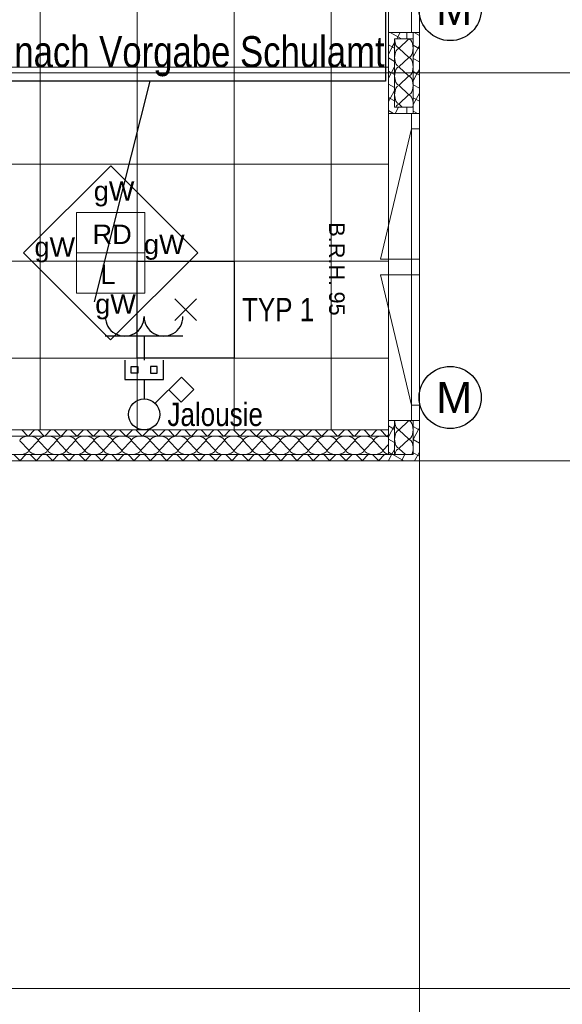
# Model space of a CAD drawing. Extents: x 1101 to 1942, y 41 to 882.
# Tile 9 of 104: x 1543 to 1613, y 119 to 246. Entities that reach past the tile are written whole.
import ezdxf
from ezdxf.lldxf.tags import DXFTag

# ---------------------------------------------------------------- set-up
doc = ezdxf.new("R2010")
doc.units = 0
doc.layers.get('0').update_dxf_attribs({"lineweight": 13})
for name, color, linetype, lineweight in [('Axen', 7, 'Continuous', 25), ('Beschriftung', 7, 'Continuous', 25), ('Deckenspiegel', 7, 'Continuous', 25), ('Fenster', 7, 'Continuous', 25), ('Fullfläche', 7, 'Continuous', 25), ('Maßlinien', 7, 'Continuous', 25), ('Wände', 7, 'Continuous', 25)]:
    doc.layers.add(name, color=color, linetype=linetype, lineweight=lineweight)
for name, color, linetype, lineweight, true_color in [('BI_E_EDV', 3, 'Continuous', 25, 0x00ff00), ('BI_E_Licht', 7, 'Continuous', 25, 0xff6600), ('BI_E_Starkstrom', 1, 'Continuous', 25, 0xff0000), ('BI_E_Steckdosen', 1, 'Continuous', 25, 0xff0000), ('BI_E_Stromkreis', 1, 'Continuous', 25, 0xff0000), ('BI_E_Taster', 1, 'Continuous', 25, 0xff0000)]:
    doc.layers.add(name, color=color, linetype=linetype, lineweight=lineweight, true_color=true_color)
doc.styles.get("Standard").update_dxf_attribs({"font": 'arial.ttf'})
tags = doc.linetypes.add('ALL_S25', pattern=[0.001, 0, -0.001]).pattern_tags.tags
tags[6:7] = [DXFTag(74, 4), DXFTag(75, 0), DXFTag(340, '0'), DXFTag(46, 1.0), DXFTag(50, 0.0), DXFTag(44, 0.0), DXFTag(45, 0.0)]
tags[4:5] = [DXFTag(74, 4), DXFTag(75, 0), DXFTag(340, '0'), DXFTag(46, 1.0), DXFTag(50, 0.0), DXFTag(44, 0.0), DXFTag(45, 0.0)]
tags = doc.linetypes.add('VERDECKT2_S2-A03CP7TW1H', pattern=[0.0027, 0.002, -0.0007]).pattern_tags.tags
tags[6:7] = [DXFTag(74, 4), DXFTag(75, 0), DXFTag(340, '0'), DXFTag(46, 1.0), DXFTag(50, 0.0), DXFTag(44, 0.0), DXFTag(45, 0.0)]
tags[4:5] = [DXFTag(74, 4), DXFTag(75, 0), DXFTag(340, '0'), DXFTag(46, 1.0), DXFTag(50, 0.0), DXFTag(44, 0.0), DXFTag(45, 0.0)]

# ---------------------------------------------------------------- blocks, each defined once
blk = doc.blocks.new('Referenz-A03CP7TX1H', base_point=(1202.26, 90.13))
at = {"layer": 'Axen', "color": 0, "linetype": 'ALL_S25', "lineweight": -2, "ltscale": 0.13}
for p, q in [((1594.7, 90.13), (1594.7, 825.65)), ((1661.8, 239.45), (1222.29, 239.45)), ((1661.79, 189.45), (1222.28, 189.45)), ((1661.77, 121.45), (1222.26, 121.45))]:
    blk.add_line(p, q, dxfattribs=at)
at = {"layer": 'Beschriftung', "color": 0, "lineweight": -2}
for p, q in [((1543.71, 216.27), (1554.93, 227.49)), ((1554.93, 227.49), (1566.14, 216.27)), ((1550.52, 216.27), (1550.52, 221.47)), ((1550.52, 221.47), (1559.32, 221.47)), ((1559.32, 221.47), (1559.32, 216.27)), ((1554.92, 205.06), (1543.71, 216.27)), ((1559.32, 216.27), (1550.52, 216.27)), ((1550.52, 211.07), (1550.52, 216.27)), ((1566.14, 216.27), (1554.92, 205.06)), ((1559.32, 216.27), (1559.32, 211.07)), ((1559.32, 211.07), (1550.52, 211.07))]:
    blk.add_line(p, q, dxfattribs=at)
at = {"layer": 'Deckenspiegel', "color": 0, "lineweight": -2}
for p, q in [((1545.85, 386.95), (1545.85, 193.45)), ((1558.35, 386.95), (1558.35, 193.45)), ((1570.85, 386.95), (1570.85, 193.45)), ((1583.35, 386.95), (1583.35, 193.45)), ((1590.7, 193.45), (1590.7, 386.95)), ((1590.7, 240.2), (1476, 240.2)), ((1590.7, 227.7), (1476, 227.7)), ((1590.7, 215.2), (1476, 215.2)), ((1590.7, 202.7), (1476, 202.7)), ((1476, 193.45), (1590.7, 193.45))]:
    blk.add_line(p, q, dxfattribs=at)
at = {"layer": 'Fenster', "color": 0, "lineweight": -2}
for p, q in [((1593.7, 284.25), (1593.7, 244.65)), ((1594.7, 244.65), (1590.7, 244.65)), ((1594.7, 234.25), (1590.7, 234.25)), ((1593.7, 234.25), (1593.7, 194.65)), ((1593.7, 232.25), (1594.7, 232.25)), ((1593.7, 215.45), (1594.7, 215.45)), ((1594.7, 213.45), (1593.7, 213.45)), ((1593.7, 196.65), (1594.7, 196.65)), ((1594.7, 194.65), (1590.7, 194.65))]:
    blk.add_line(p, q, dxfattribs=at)
at = {"layer": 'Fenster', "color": 0, "linetype": 'VERDECKT2_S2-A03CP7TW1H', "lineweight": -2, "ltscale": 0.13}
for p, q in [((1593.7, 232.25), (1589.7, 215.45)), ((1589.7, 215.45), (1593.7, 215.45)), ((1589.7, 213.45), (1593.7, 213.45)), ((1593.7, 196.65), (1589.7, 213.45))]:
    blk.add_line(p, q, dxfattribs=at)
at = {"layer": 'Fullfläche', "color": 0, "lineweight": -2}
for p, q in [((1590.93, 244.65), (1592.39, 243.85)), ((1592.21, 244.65), (1591.78, 243.85)), ((1593.3, 243.82), (1592.1, 242.67)), ((1593.91, 244.65), (1593.9, 244.63)), ((1594.01, 244.65), (1594.7, 244.27)), ((1590.7, 243.08), (1591.2, 242.81)), ((1591.2, 242.8), (1590.7, 241.89)), ((1591.5, 243.34), (1591.2, 242.81)), ((1591.2, 242.8), (1591.5, 242.64)), ((1592.1, 242.62), (1593.3, 241.47)), ((1593.9, 243.02), (1594.7, 242.58)), ((1594.7, 243), (1593.9, 241.54)), ((1590.7, 241.39), (1591.5, 240.95)), ((1593.3, 241.42), (1592.1, 240.27)), ((1593.9, 241.33), (1594.7, 240.88)), ((1591.5, 240.26), (1590.7, 238.8)), ((1592.1, 240.22), (1593.3, 239.07)), ((1594.7, 239.92), (1594.39, 239.36)), ((1590.7, 239.69), (1591.5, 239.25)), ((1593.3, 239.02), (1592.1, 237.87)), ((1593.9, 239.63), (1594.39, 239.36)), ((1594.39, 239.36), (1593.9, 238.46)), ((1594.39, 239.36), (1594.7, 239.19)), ((1590.7, 238), (1591.5, 237.56)), ((1592.1, 237.82), (1593.3, 236.67)), ((1593.9, 237.94), (1594.7, 237.49)), ((1590.7, 236.3), (1590.94, 236.17)), ((1590.94, 236.17), (1590.7, 235.72)), ((1591.5, 237.18), (1590.95, 236.17)), ((1590.95, 236.17), (1591.5, 235.87)), ((1593.3, 236.62), (1592.1, 235.47)), ((1594.7, 236.83), (1593.9, 235.38)), ((1593.9, 236.24), (1594.7, 235.8)), ((1592.02, 235.05), (1591.58, 234.25)), ((1592.1, 235.42), (1592.49, 235.05)), ((1592.98, 235.05), (1593.1, 234.99)), ((1590.7, 234.61), (1591.35, 234.25)), ((1593.9, 234.55), (1594.44, 234.25)), ((1593.3, 194.63), (1592.1, 193.47)), ((1544.27, 192.65), (1543.47, 193.45)), ((1544.33, 192.65), (1545.13, 193.45)), ((1546.37, 192.65), (1545.57, 193.45)), ((1546.43, 192.65), (1547.23, 193.45)), ((1548.47, 192.65), (1547.67, 193.45)), ((1548.53, 192.65), (1549.33, 193.45)), ((1550.57, 192.65), (1549.77, 193.45)), ((1550.63, 192.65), (1551.43, 193.45)), ((1552.67, 192.65), (1551.87, 193.45)), ((1552.73, 192.65), (1553.53, 193.45)), ((1554.77, 192.65), (1553.97, 193.45)), ((1554.83, 192.65), (1555.63, 193.45)), ((1556.87, 192.65), (1556.07, 193.45)), ((1556.93, 192.65), (1557.73, 193.45)), ((1558.97, 192.65), (1558.17, 193.45)), ((1559.03, 192.65), (1559.83, 193.45)), ((1561.07, 192.65), (1560.27, 193.45)), ((1561.13, 192.65), (1561.93, 193.45)), ((1563.17, 192.65), (1562.37, 193.45)), ((1563.23, 192.65), (1564.03, 193.45)), ((1565.27, 192.65), (1564.47, 193.45)), ((1565.33, 192.65), (1566.13, 193.45)), ((1567.37, 192.65), (1566.57, 193.45)), ((1567.43, 192.65), (1568.23, 193.45)), ((1569.47, 192.65), (1568.67, 193.45)), ((1569.53, 192.65), (1570.33, 193.45)), ((1571.57, 192.65), (1570.77, 193.45)), ((1571.63, 192.65), (1572.43, 193.45)), ((1573.67, 192.65), (1572.87, 193.45)), ((1573.73, 192.65), (1574.53, 193.45)), ((1575.77, 192.65), (1574.97, 193.45)), ((1575.83, 192.65), (1576.63, 193.45)), ((1577.87, 192.65), (1577.07, 193.45)), ((1577.93, 192.65), (1578.73, 193.45)), ((1579.97, 192.65), (1579.17, 193.45)), ((1580.03, 192.65), (1580.83, 193.45)), ((1582.07, 192.65), (1581.27, 193.45)), ((1582.13, 192.65), (1582.93, 193.45)), ((1584.17, 192.65), (1583.37, 193.45)), ((1584.23, 192.65), (1585.03, 193.45)), ((1586.27, 192.65), (1585.47, 193.45)), ((1586.33, 192.65), (1587.13, 193.45)), ((1588.37, 192.65), (1587.57, 193.45)), ((1588.43, 192.65), (1589.23, 193.45)), ((1590.47, 192.65), (1589.67, 193.45)), ((1591.5, 194.01), (1590.7, 192.55)), ((1590.7, 193.95), (1591.5, 193.51)), ((1592.1, 193.42), (1593.3, 192.27)), ((1593.9, 193.88), (1594.6, 193.49)), ((1594.6, 193.49), (1593.9, 192.21)), ((1594.7, 193.67), (1594.6, 193.5)), ((1594.61, 193.49), (1594.7, 193.44)), ((1543.22, 192.05), (1544.37, 190.85)), ((1544.42, 190.85), (1545.57, 192.05)), ((1545.62, 192.05), (1546.77, 190.85)), ((1546.82, 190.85), (1547.97, 192.05)), ((1548.02, 192.05), (1549.17, 190.85)), ((1549.22, 190.85), (1550.37, 192.05)), ((1550.42, 192.05), (1551.57, 190.85)), ((1551.62, 190.85), (1552.77, 192.05)), ((1552.82, 192.05), (1553.97, 190.85)), ((1554.02, 190.85), (1555.17, 192.05)), ((1555.22, 192.05), (1556.37, 190.85)), ((1556.42, 190.85), (1557.57, 192.05)), ((1557.62, 192.05), (1558.77, 190.85)), ((1558.82, 190.85), (1559.97, 192.05)), ((1560.02, 192.05), (1561.17, 190.85)), ((1561.22, 190.85), (1562.37, 192.05)), ((1562.42, 192.05), (1563.57, 190.85)), ((1563.62, 190.85), (1564.77, 192.05)), ((1564.82, 192.05), (1565.97, 190.85)), ((1566.02, 190.85), (1567.17, 192.05)), ((1567.22, 192.05), (1568.37, 190.85)), ((1568.42, 190.85), (1569.57, 192.05)), ((1569.62, 192.05), (1570.77, 190.85)), ((1570.82, 190.85), (1571.97, 192.05)), ((1572.02, 192.05), (1573.17, 190.85)), ((1573.22, 190.85), (1574.37, 192.05)), ((1574.42, 192.05), (1575.57, 190.85)), ((1575.62, 190.85), (1576.77, 192.05)), ((1576.82, 192.05), (1577.97, 190.85)), ((1578.02, 190.85), (1579.17, 192.05)), ((1579.22, 192.05), (1580.37, 190.85)), ((1580.42, 190.85), (1581.57, 192.05)), ((1581.62, 192.05), (1582.77, 190.85)), ((1582.82, 190.85), (1583.97, 192.05)), ((1584.02, 192.05), (1585.17, 190.85)), ((1585.22, 190.85), (1586.37, 192.05)), ((1586.42, 192.05), (1587.57, 190.85)), ((1587.62, 190.85), (1588.77, 192.05)), ((1588.82, 192.05), (1589.97, 190.85)), ((1590.53, 192.65), (1590.7, 192.82)), ((1590.7, 192.25), (1591.5, 191.81)), ((1593.3, 192.22), (1592.1, 191.07)), ((1593.9, 192.19), (1594.7, 191.75)), ((1590.02, 190.85), (1590.7, 191.55)), ((1590.7, 190.56), (1591.15, 190.31)), ((1591.5, 190.93), (1591.16, 190.31)), ((1592.1, 191.02), (1592.91, 190.25)), ((1593.9, 190.49), (1594.7, 190.05)), ((1594.7, 190.58), (1594.07, 189.45)), ((1543.27, 189.45), (1542.47, 190.25)), ((1543.23, 189.45), (1544.02, 190.25)), ((1545.37, 189.45), (1544.57, 190.25)), ((1545.33, 189.45), (1546.12, 190.25)), ((1547.47, 189.45), (1546.67, 190.25)), ((1547.43, 189.45), (1548.22, 190.25)), ((1549.57, 189.45), (1548.77, 190.25)), ((1549.53, 189.45), (1550.32, 190.25)), ((1551.67, 189.45), (1550.87, 190.25)), ((1551.63, 189.45), (1552.42, 190.25)), ((1553.77, 189.45), (1552.97, 190.25)), ((1553.73, 189.45), (1554.52, 190.25)), ((1555.87, 189.45), (1555.07, 190.25)), ((1555.83, 189.45), (1556.62, 190.25)), ((1557.97, 189.45), (1557.17, 190.25)), ((1557.93, 189.45), (1558.72, 190.25)), ((1560.07, 189.45), (1559.27, 190.25)), ((1560.03, 189.45), (1560.82, 190.25)), ((1562.17, 189.45), (1561.37, 190.25)), ((1562.13, 189.45), (1562.92, 190.25)), ((1564.27, 189.45), (1563.47, 190.25)), ((1564.23, 189.45), (1565.02, 190.25)), ((1566.37, 189.45), (1565.57, 190.25)), ((1566.33, 189.45), (1567.12, 190.25)), ((1568.47, 189.45), (1567.67, 190.25)), ((1568.43, 189.45), (1569.22, 190.25)), ((1570.57, 189.45), (1569.77, 190.25)), ((1570.53, 189.45), (1571.32, 190.25)), ((1572.67, 189.45), (1571.87, 190.25)), ((1572.63, 189.45), (1573.42, 190.25)), ((1574.77, 189.45), (1573.97, 190.25)), ((1574.73, 189.45), (1575.52, 190.25)), ((1576.87, 189.45), (1576.07, 190.25)), ((1576.83, 189.45), (1577.62, 190.25)), ((1578.97, 189.45), (1578.17, 190.25)), ((1578.93, 189.45), (1579.72, 190.25)), ((1581.07, 189.45), (1580.27, 190.25)), ((1581.03, 189.45), (1581.82, 190.25)), ((1583.17, 189.45), (1582.37, 190.25)), ((1583.13, 189.45), (1583.92, 190.25)), ((1585.27, 189.45), (1584.47, 190.25)), ((1585.23, 189.45), (1586.02, 190.25)), ((1587.37, 189.45), (1586.57, 190.25)), ((1587.33, 189.45), (1588.12, 190.25)), ((1589.47, 189.45), (1588.67, 190.25)), ((1589.43, 189.45), (1590.22, 190.25)), ((1591.12, 190.25), (1590.7, 189.47)), ((1591.15, 190.3), (1591.12, 190.25)), ((1591.16, 190.3), (1591.26, 190.25)), ((1591.26, 190.25), (1592.71, 189.45)), ((1592.82, 190.25), (1592.38, 189.45))]:
    blk.add_line(p, q, dxfattribs=at)
for centre, major_axis, start_param, end_param in [((1592.1, 243.85), (0, -1.18), 4.712394, 6.283185), ((1593.3, 242.65), (0, -1.18), 0, 3.141593), ((1592.1, 241.45), (0, -1.18), 3.141593, 4.712389), ((1592.1, 241.45), (0, -1.18), 4.712389, 6.283185), ((1593.3, 240.25), (0, -1.18), 0, 3.141593), ((1592.1, 239.05), (0, -1.18), 3.141593, 4.712389), ((1592.1, 239.05), (0, -1.18), 4.712389, 6.283185), ((1593.3, 237.85), (0, -1.18), 0, 3.141593), ((1592.1, 236.65), (0, -1.18), 3.141593, 4.712389), ((1592.1, 236.65), (0, -1.18), 4.712389, 6.283185), ((1593.3, 235.45), (0, -1.18), 1.223718, 3.141593), ((1592.1, 234.25), (0, -1.18), 3.141593, 3.964277), ((1592.1, 194.65), (0, -1.18), 4.712469, 6.283185), ((1593.3, 193.45), (0, -1.18), 0, 3.141593), ((1592.1, 192.25), (0, -1.18), 3.141593, 4.712389), ((1544.4, 192.05), (1.18, 0), 0, 3.141593), ((1546.8, 192.05), (1.18, 0), 0, 3.141593), ((1549.2, 192.05), (1.18, 0), 0, 3.141593), ((1551.6, 192.05), (1.18, 0), 0, 3.141593), ((1554, 192.05), (1.18, 0), 0, 3.141593), ((1556.4, 192.05), (1.18, 0), 0, 3.141593), ((1558.8, 192.05), (1.18, 0), 0, 3.141593), ((1561.2, 192.05), (1.18, 0), 0, 3.141593), ((1563.6, 192.05), (1.18, 0), 0, 3.141593), ((1566, 192.05), (1.18, 0), 0, 3.141593), ((1568.4, 192.05), (1.18, 0), 0, 3.141593), ((1570.8, 192.05), (1.18, 0), 0, 3.141593), ((1573.2, 192.05), (1.18, 0), 0, 3.141593), ((1575.6, 192.05), (1.18, 0), 0, 3.141593), ((1578, 192.05), (1.18, 0), 0, 3.141593), ((1580.4, 192.05), (1.18, 0), 0, 3.141593), ((1582.8, 192.05), (1.18, 0), 0, 3.141593), ((1585.2, 192.05), (1.18, 0), 0, 3.141593), ((1587.6, 192.05), (1.18, 0), 0, 3.141593), ((1590, 192.05), (1.18, 0), 0.932702, 3.141593), ((1592.1, 192.25), (0, -1.18), 4.712389, 6.283185), ((1593.3, 191.05), (0, -1.18), 0.822653, 3.141593), ((1543.2, 190.85), (1.18, 0), 4.712389, 6.283185), ((1545.6, 190.85), (1.18, 0), 3.141593, 4.712389), ((1545.6, 190.85), (1.18, 0), 4.712389, 6.283185), ((1548, 190.85), (1.18, 0), 3.141593, 4.712389), ((1548, 190.85), (1.18, 0), 4.712389, 6.283185), ((1550.4, 190.85), (1.18, 0), 3.141593, 4.712389), ((1550.4, 190.85), (1.18, 0), 4.712389, 6.283185), ((1552.8, 190.85), (1.18, 0), 3.141593, 4.712389), ((1552.8, 190.85), (1.18, 0), 4.712389, 6.283185), ((1555.2, 190.85), (1.18, 0), 3.141593, 4.712389), ((1555.2, 190.85), (1.18, 0), 4.712389, 6.283185), ((1557.6, 190.85), (1.18, 0), 3.141593, 4.712389), ((1557.6, 190.85), (1.18, 0), 4.712389, 6.283185), ((1560, 190.85), (1.18, 0), 3.141593, 4.712389), ((1560, 190.85), (1.18, 0), 4.712389, 6.283185), ((1562.4, 190.85), (1.18, 0), 3.141593, 4.712389), ((1562.4, 190.85), (1.18, 0), 4.712389, 6.283185), ((1564.8, 190.85), (1.18, 0), 3.141593, 4.712389), ((1564.8, 190.85), (1.18, 0), 4.712389, 6.283185), ((1567.2, 190.85), (1.18, 0), 3.141593, 4.712389), ((1567.2, 190.85), (1.18, 0), 4.712389, 6.283185), ((1569.6, 190.85), (1.18, 0), 3.141593, 4.712389), ((1569.6, 190.85), (1.18, 0), 4.712389, 6.283185), ((1572, 190.85), (1.18, 0), 3.141593, 4.712389), ((1572, 190.85), (1.18, 0), 4.712389, 6.283185), ((1574.4, 190.85), (1.18, 0), 3.141593, 4.712389), ((1574.4, 190.85), (1.18, 0), 4.712389, 6.283185), ((1576.8, 190.85), (1.18, 0), 3.141593, 4.712389), ((1576.8, 190.85), (1.18, 0), 4.712389, 6.283185), ((1579.2, 190.85), (1.18, 0), 3.141593, 4.712389), ((1579.2, 190.85), (1.18, 0), 4.712389, 6.283185), ((1581.6, 190.85), (1.18, 0), 3.141593, 4.712389), ((1581.6, 190.85), (1.18, 0), 4.712389, 6.283185), ((1584, 190.85), (1.18, 0), 3.141593, 4.712389), ((1584, 190.85), (1.18, 0), 4.712389, 6.283185), ((1586.4, 190.85), (1.18, 0), 3.141593, 4.712389), ((1586.4, 190.85), (1.18, 0), 4.712389, 6.283185), ((1588.8, 190.85), (1.18, 0), 3.141593, 4.712389), ((1588.8, 190.85), (1.18, 0), 4.712389, 6.283185), ((1591.2, 190.85), (1.18, 0), 3.141593, 4.273696), ((1592.1, 189.85), (0, -1.18), 3.141593, 4.365287)]:
    blk.add_ellipse(centre, major_axis=major_axis, ratio=0.5, start_param=start_param, end_param=end_param, dxfattribs=at)
at = {"layer": 'Wände', "color": 0, "lineweight": -2}
for p, q in [((1594.7, 239.45), (1594.7, 389.45)), ((1590.7, 190.25), (1590.7, 386.95)), ((1593.9, 243.85), (1591.5, 243.85)), ((1591.5, 243.85), (1591.5, 235.05)), ((1593.1, 243.85), (1593.1, 244.65)), ((1593.9, 234.25), (1593.9, 244.65)), ((1594.7, 189.45), (1594.7, 239.45)), ((1591.5, 235.05), (1593.9, 235.05)), ((1593.1, 235.05), (1593.1, 234.25)), ((1591.5, 194.65), (1591.5, 190.25)), ((1593.9, 194.65), (1593.9, 190.25)), ((1476, 193.45), (1590.7, 193.45)), ((1590.7, 192.65), (1476, 192.65)), ((1470, 189.45), (1594.7, 189.45)), ((1476, 190.25), (1591.5, 190.25)), ((1593.9, 190.25), (1591.5, 190.25))]:
    blk.add_line(p, q, dxfattribs=at)
at = {"layer": 'Beschriftung', "color": 0, "lineweight": -2, "char_height": 2.5, "attachment_point": 1, "rotation": 359.9932}
for s, insert in [('{\\fArial;gW}', (1552.75, 225.49)), ('{\\fArial;RD}', (1552.6, 219.9)), ('{\\fArial;gW}', (1559.22, 218.61)), ('{\\fArial;gW}', (1545.11, 218.28)), ('{\\fArial;L}', (1553.6, 214.73)), ('{\\fArial;gW}', (1552.94, 210.93))]:
    blk.add_mtext(s, dxfattribs=dict(at, insert=insert))
at = {"layer": 'Maßlinien', "color": 0, "lineweight": -2, "char_height": 2, "attachment_point": 1, "rotation": 270}
for s, insert in [('{\\fArial;B.R.H.}', (1585.07, 220.2)), ('{\\fArial;95}', (1585.07, 211.28))]:
    blk.add_mtext(s, dxfattribs=dict(at, insert=insert))
blk = doc.blocks.new('Schlüssel-S_ UP_ 1S-A03CP7VJ1H', base_point=(1557.24, 193.44))
at = {"color": 0, "lineweight": -2}
for p, q in [((1560.66, 196.87), (1564.04, 200.24)), ((1564.04, 200.24), (1565.63, 198.65)), ((1562.4, 198.61), (1564, 197.02)), ((1565.63, 198.65), (1564, 197.02))]:
    blk.add_line(p, q, dxfattribs=at)
blk.add_circle((1559.24, 195.44), 2, dxfattribs=at)
blk = doc.blocks.new('Monitor-A03CP7VN1H', base_point=(1556.74, 197.44))
at = {"color": 0, "linetype": 'ByBlock', "lineweight": -2, "ltscale": 0.25}
for p, q in [((1556.74, 202.44), (1556.74, 199.94)), ((1561.74, 199.94), (1561.74, 202.44)), ((1557.55, 201.63), (1558.42, 201.63)), ((1557.55, 200.75), (1557.55, 201.63)), ((1558.42, 200.75), (1557.55, 200.75)), ((1558.42, 201.63), (1558.42, 200.75)), ((1560.92, 201.63), (1560.05, 201.63)), ((1560.05, 201.63), (1560.05, 200.75)), ((1560.05, 200.75), (1560.92, 200.75)), ((1560.92, 200.75), (1560.92, 201.63)), ((1556.74, 199.94), (1561.74, 199.94)), ((1559.24, 199.94), (1559.24, 197.44))]:
    blk.add_line(p, q, dxfattribs=at)
blk = doc.blocks.new('RZB Sidelite ECO 30W-A03CP7W11H', base_point=(1558.35, 202.7))
at = {"color": 0, "lineweight": -2}
for p, q in [((1558.35, 202.7), (1558.35, 215.2)), ((1558.35, 215.2), (1570.85, 215.2)), ((1570.85, 215.2), (1570.85, 202.7)), ((1566, 207.55), (1563.2, 210.35)), ((1566, 210.35), (1563.2, 207.55)), ((1570.85, 202.7), (1558.35, 202.7))]:
    blk.add_line(p, q, dxfattribs=at)
blk = doc.blocks.new('Steckdose_ 2-fach-A03CP7WF1H', base_point=(1554.24, 202.44))
at = {"color": 0, "lineweight": -2}
for p, q in [((1564.24, 205.54), (1554.24, 205.54)), ((1559.24, 205.54), (1559.24, 202.44))]:
    blk.add_line(p, q, dxfattribs=at)
for centre in [(1556.74, 208.04), (1561.74, 208.04)]:
    blk.add_ellipse(centre, major_axis=(-2.5, 0), ratio=1, start_param=0, end_param=3.141593, dxfattribs=at)
blk = doc.blocks.new('Polygon-A03CP7WR1H', base_point=(1529.71, 238.4))
at = {"color": 0, "linetype": 'ByBlock', "lineweight": -2, "ltscale": 0.25}
for p, q in [((1529.71, 238.4), (1529.71, 251.53)), ((1529.71, 251.53), (1590.35, 251.53)), ((1590.35, 251.53), (1590.35, 238.4)), ((1590.35, 238.4), (1529.71, 238.4))]:
    blk.add_line(p, q, dxfattribs=at)
blk = doc.blocks.new('Motor Sonnenschutz-A03CP81F1H', base_point=(1594.67, 193.62))
at = {"color": 0, "lineweight": -2}
blk.add_circle((1598.67, 197.62), 4, dxfattribs=at)
at = {"color": 0, "lineweight": -2, "insert": (1596.86, 199.62), "char_height": 4, "attachment_point": 1}
blk.add_mtext('{\\fArial;M}', dxfattribs=at)
blk = doc.blocks.new('Motor Sonnenschutz-A03CP81H1H', base_point=(1594.67, 243.62))
at = {"color": 0, "lineweight": -2}
blk.add_circle((1598.67, 247.62), 4, dxfattribs=at)
at = {"color": 0, "lineweight": -2, "insert": (1596.86, 249.62), "char_height": 4, "attachment_point": 1}
blk.add_mtext('{\\fArial;M}', dxfattribs=at)

msp = doc.modelspace()

# ---------------------------------------------------------------- linework, layer by layer
at = {"layer": 'BI_E_Stromkreis', "ltscale": 0.25}
msp.add_line((1552.85, 209.93), (1560.03, 238.4), dxfattribs=at)

# ---------------------------------------------------------------- block references
at = {"color": 251, "lineweight": 13, "ltscale": 0.13, "true_color": 0x5f5f5f}
msp.add_blockref('Referenz-A03CP7TX1H', (1202.26, 90.13), dxfattribs=at)
at = {"layer": 'BI_E_EDV', "ltscale": 0.25}
msp.add_blockref('Monitor-A03CP7VN1H', (1556.74, 197.44), dxfattribs=at)
at = {"layer": 'BI_E_Licht', "linetype": 'Continuous', "ltscale": 0.25}
msp.add_blockref('RZB Sidelite ECO 30W-A03CP7W11H', (1558.35, 202.7), dxfattribs=at)
at = {"layer": 'BI_E_Starkstrom', "linetype": 'Continuous', "ltscale": 0.25}
for name, p in [('Motor Sonnenschutz-A03CP81H1H', (1594.67, 243.62)), ('Motor Sonnenschutz-A03CP81F1H', (1594.67, 193.62))]:
    msp.add_blockref(name, p, dxfattribs=at)
at = {"layer": 'BI_E_Steckdosen', "linetype": 'Continuous', "ltscale": 0.25}
msp.add_blockref('Steckdose_ 2-fach-A03CP7WF1H', (1554.24, 202.44), dxfattribs=at)
at = {"layer": 'BI_E_Stromkreis', "ltscale": 0.25}
msp.add_blockref('Polygon-A03CP7WR1H', (1529.71, 238.4), dxfattribs=at)
at = {"layer": 'BI_E_Taster', "linetype": 'Continuous', "ltscale": 0.25}
msp.add_blockref('Schlüssel-S_ UP_ 1S-A03CP7VJ1H', (1557.24, 193.44), dxfattribs=at)

# ---------------------------------------------------------------- texts
at = {"layer": 'BI_E_Licht', "ltscale": 0.25, "insert": (1571.84, 210.45), "char_height": 3, "attachment_point": 1}
msp.add_mtext('{\\W0.8;\\fArial;TYP 1}', dxfattribs=at)
at = {"layer": 'BI_E_Starkstrom', "ltscale": 0.25, "insert": (1562.24, 196.94), "char_height": 3, "attachment_point": 1}
msp.add_mtext('{\\W0.8;\\fArial;Jalousie}', dxfattribs=at)
at = {"layer": 'BI_E_Stromkreis', "ltscale": 0.25, "insert": (1530.59, 244.2), "char_height": 4, "attachment_point": 1}
msp.add_mtext('{\\W0.8;\\fArial;Höhe nach Vorgabe Schulamt}', dxfattribs=at)

doc.saveas('drawing.dxf')
